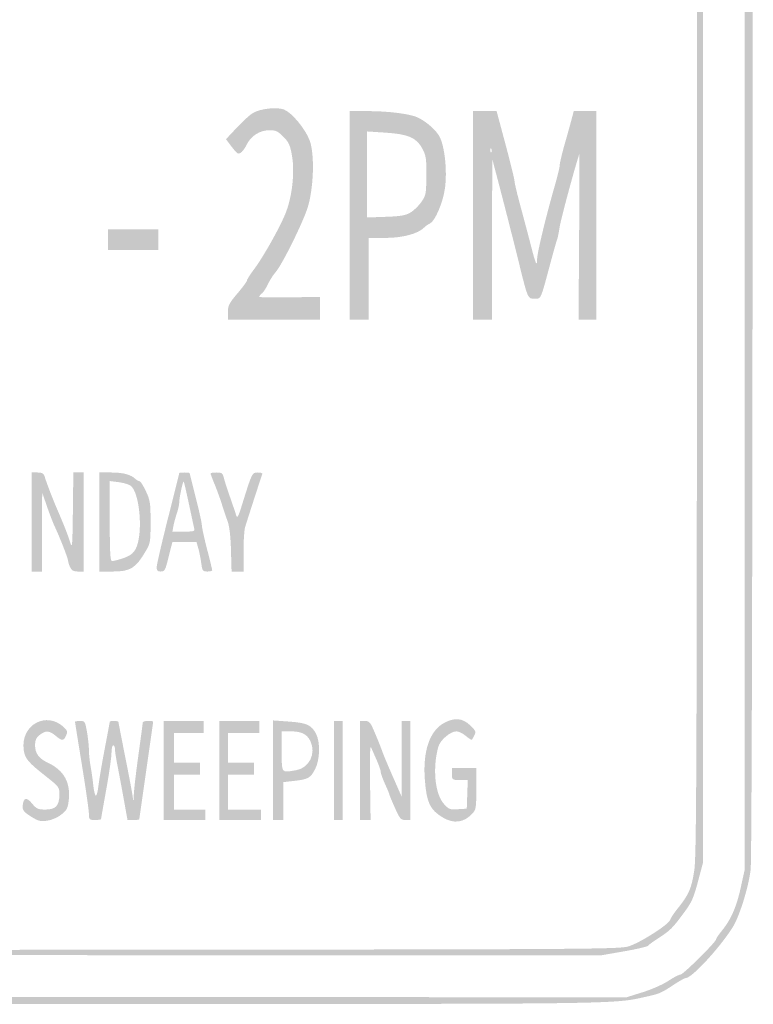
# Model space of a CAD drawing. Header units: inches. Extents: x -0.44 to 0.44, y -0.66 to 0.66.
# Tile 2 of 3: x -0.03 to 0.44, y -0.66 to -0.02. Entities that reach past the tile are written whole.
import ezdxf

# ---------------------------------------------------------------- set-up
doc = ezdxf.new("R2010")
doc.units = ezdxf.units.IN
doc.header["$MEASUREMENT"] = 0

msp = doc.modelspace()

# ---------------------------------------------------------------- hatches: boundary and pattern name
h = msp.add_hatch(color=7)
edge = h.paths.add_edge_path()
edge.add_spline(control_points=[(-0.35771, -0.65519), (-0.36327, -0.65439), (-0.37036, -0.65318), (-0.37345, -0.65251), (-0.37655, -0.65183), (-0.3806, -0.65096), (-0.38245, -0.65057), (-0.38633, -0.64975), (-0.40277, -0.63933), (-0.40954, -0.63339), (-0.4159, -0.6278), (-0.42692, -0.61468), (-0.43064, -0.60825), (-0.43528, -0.60025), (-0.44116, -0.58121), (-0.44253, -0.56974), (-0.44425, -0.55544), (-0.44425, 0.55544), (-0.44253, 0.56974), (-0.44116, 0.58121), (-0.43528, 0.60025), (-0.43064, 0.60825), (-0.42692, 0.61468), (-0.4159, 0.6278), (-0.40954, 0.63339), (-0.4024, 0.63965), (-0.38625, 0.64975), (-0.38189, 0.65068), (-0.37972, 0.65115), (-0.37593, 0.65197), (-0.37345, 0.65252), (-0.35312, 0.657), (-0.36013, 0.65692), (0.00049, 0.65688), (0.36494, 0.65684), (0.3527, 0.657), (0.37536, 0.65198), (0.38371, 0.65013), (0.38448, 0.64979), (0.39319, 0.64405), (0.39654, 0.64185), (0.39981, 0.64004), (0.40047, 0.64004), (0.40437, 0.64004), (0.42159, 0.62151), (0.43063, 0.6076), (0.43512, 0.60068), (0.4411, 0.58167), (0.44253, 0.56974), (0.44425, 0.55544), (0.44425, -0.55544), (0.44253, -0.56974), (0.4411, -0.58167), (0.43512, -0.60068), (0.43063, -0.6076), (0.42159, -0.62151), (0.40437, -0.64004), (0.40047, -0.64004), (0.39981, -0.64004), (0.39654, -0.64185), (0.39319, -0.64405), (0.38448, -0.64979), (0.38371, -0.65013), (0.37536, -0.65198), (0.35267, -0.65701), (0.36524, -0.65685), (-0.00112, -0.65675), (-0.27809, -0.65667), (-0.34961, -0.65636), (-0.35771, -0.65519)], knot_values=[0, 0, 0, 0, 1, 1, 1, 2, 2, 2, 3, 3, 3, 4, 4, 4, 5, 5, 5, 6, 6, 6, 7, 7, 7, 8, 8, 8, 9, 9, 9, 10, 10, 10, 11, 11, 11, 12, 12, 12, 13, 13, 13, 14, 14, 14, 15, 15, 15, 16, 16, 16, 17, 17, 17, 18, 18, 18, 19, 19, 19, 20, 20, 20, 21, 21, 21, 22, 22, 22, 23, 23, 23, 23], degree=3, periodic=0)
edge = h.paths.add_edge_path(flags=0)
edge.add_spline(control_points=[(0.37275, -0.64915), (0.37849, -0.64735), (0.38592, -0.64406), (0.38927, -0.64184), (0.39261, -0.63961), (0.39612, -0.6378), (0.39705, -0.6378), (0.39879, -0.6378), (0.42013, -0.61668), (0.42013, -0.61495), (0.42013, -0.61442), (0.42185, -0.61188), (0.42394, -0.6093), (0.42986, -0.60201), (0.43334, -0.59403), (0.43613, -0.58138)], knot_values=[0, 0, 0, 0, 1, 1, 1, 2, 2, 2, 3, 3, 3, 4, 4, 4, 5, 5, 5, 5], degree=3, periodic=0)
edge.add_line((0.43613, -0.58138), (0.4387, -0.56974))
edge.add_line((0.4387, -0.56974), (0.4387, 0))
edge.add_line((0.4387, 0), (0.4387, 0.56974))
edge.add_line((0.4387, 0.56974), (0.43613, 0.58138))
edge.add_spline(control_points=[(0.43613, 0.58138), (0.43334, 0.59403), (0.42986, 0.60201), (0.42394, 0.6093), (0.42185, 0.61188), (0.42013, 0.61442), (0.42013, 0.61495), (0.42013, 0.61669), (0.39879, 0.6378), (0.39702, 0.6378), (0.39607, 0.6378), (0.39266, 0.63958), (0.38944, 0.64177), (0.3862, 0.64396), (0.37878, 0.64724), (0.37287, 0.64909)], knot_values=[0, 0, 0, 0, 1, 1, 1, 2, 2, 2, 3, 3, 3, 4, 4, 4, 5, 5, 5, 5], degree=3, periodic=0)
edge.add_line((0.37287, 0.64909), (0.36216, 0.65243))
edge.add_line((0.36216, 0.65243), (-0.00227, 0.65214))
edge.add_line((-0.00227, 0.65214), (-0.3667, 0.65186))
edge.add_line((-0.3667, 0.65186), (-0.37535, 0.64883))
edge.add_spline(control_points=[(-0.37535, 0.64883), (-0.38337, 0.64603), (-0.38948, 0.64294), (-0.39093, 0.64096), (-0.39126, 0.6405), (-0.39337, 0.63936), (-0.39562, 0.63842), (-0.39787, 0.63748), (-0.40194, 0.63455), (-0.40467, 0.63191), (-0.4074, 0.62927), (-0.41187, 0.62504), (-0.4146, 0.62251), (-0.42518, 0.61272), (-0.43234, 0.59909), (-0.43614, 0.58155)], knot_values=[0, 0, 0, 0, 1, 1, 1, 2, 2, 2, 3, 3, 3, 4, 4, 4, 5, 5, 5, 5], degree=3, periodic=0)
edge.add_line((-0.43614, 0.58155), (-0.4387, 0.56974))
edge.add_line((-0.4387, 0.56974), (-0.4387, 0))
edge.add_line((-0.4387, 0), (-0.4387, -0.56974))
edge.add_line((-0.4387, -0.56974), (-0.43614, -0.58155))
edge.add_spline(control_points=[(-0.43614, -0.58155), (-0.43234, -0.59909), (-0.42518, -0.61272), (-0.4146, -0.62251), (-0.41187, -0.62504), (-0.4074, -0.62927), (-0.40467, -0.63191), (-0.40194, -0.63455), (-0.39787, -0.63748), (-0.39562, -0.63842), (-0.39337, -0.63936), (-0.39126, -0.64052), (-0.39093, -0.64099), (-0.38951, -0.64302), (-0.38184, -0.64663), (-0.37402, -0.64896), (-0.36938, -0.65033), (-0.36507, -0.65164), (-0.36445, -0.65185), (-0.36384, -0.65207), (-0.20006, -0.65228), (-0.00051, -0.65233)], knot_values=[0, 0, 0, 0, 1, 1, 1, 2, 2, 2, 3, 3, 3, 4, 4, 4, 5, 5, 5, 6, 6, 6, 7, 7, 7, 7], degree=3, periodic=0)
edge.add_line((-0.00051, -0.65233), (0.36232, -0.65242))
edge.add_line((0.36232, -0.65242), (0.37275, -0.64915))
h = msp.add_hatch(color=7)
edge = h.paths.add_edge_path()
edge.add_spline(control_points=[(-0.35264, -0.62466), (-0.36018, -0.62412), (-0.37627, -0.61935), (-0.37627, -0.61766), (-0.37627, -0.6172), (-0.37867, -0.61571), (-0.38161, -0.61435), (-0.38455, -0.613), (-0.38822, -0.61075), (-0.38976, -0.60935), (-0.39352, -0.60597), (-0.40144, -0.5963), (-0.40332, -0.5928), (-0.40617, -0.5875), (-0.41018, -0.57536), (-0.41113, -0.56918), (-0.41236, -0.56109), (-0.41236, 0.56109), (-0.41113, 0.56918), (-0.41018, 0.57536), (-0.40617, 0.5875), (-0.40332, 0.5928), (-0.40144, 0.5963), (-0.39352, 0.60597), (-0.38976, 0.60935), (-0.38822, 0.61075), (-0.38455, 0.613), (-0.38161, 0.61435), (-0.37867, 0.61571), (-0.37627, 0.6172), (-0.37627, 0.61766), (-0.37627, 0.61811), (-0.37411, 0.61922), (-0.37148, 0.62011), (-0.36886, 0.62101), (-0.36493, 0.62244), (-0.36277, 0.6233), (-0.35945, 0.62462), (-0.30391, 0.62491), (-0.00787, 0.62518)], knot_values=[0, 0, 0, 0, 1, 1, 1, 2, 2, 2, 3, 3, 3, 4, 4, 4, 5, 5, 5, 6, 6, 6, 7, 7, 7, 8, 8, 8, 9, 9, 9, 10, 10, 10, 11, 11, 11, 12, 12, 12, 13, 13, 13, 13], degree=3, periodic=0)
edge.add_line((-0.00787, 0.62518), (0.34308, 0.62551))
edge.add_line((0.34308, 0.62551), (0.35869, 0.623))
edge.add_spline(control_points=[(0.35869, 0.623), (0.36727, 0.62162), (0.37486, 0.61994), (0.37556, 0.61928), (0.37626, 0.61861), (0.37936, 0.61642), (0.38245, 0.61442), (0.39039, 0.60928), (0.3918, 0.60791), (0.39884, 0.59842), (0.40433, 0.59104), (0.40552, 0.58845), (0.4084, 0.57762)], knot_values=[0, 0, 0, 0, 1, 1, 1, 2, 2, 2, 3, 3, 3, 4, 4, 4, 4], degree=3, periodic=0)
edge.add_line((0.4084, 0.57762), (0.4117, 0.56524))
edge.add_line((0.4117, 0.56524), (0.4117, 0))
edge.add_line((0.4117, 0), (0.4117, -0.56524))
edge.add_line((0.4117, -0.56524), (0.4084, -0.57762))
edge.add_spline(control_points=[(0.4084, -0.57762), (0.40552, -0.58845), (0.40433, -0.59104), (0.39884, -0.59842), (0.39179, -0.60791), (0.39038, -0.60929), (0.38245, -0.61441), (0.37936, -0.6164), (0.37649, -0.61851), (0.37609, -0.6191), (0.37568, -0.61968), (0.36859, -0.62133), (0.36034, -0.62276)], knot_values=[0, 0, 0, 0, 1, 1, 1, 2, 2, 2, 3, 3, 3, 4, 4, 4, 4], degree=3, periodic=0)
edge.add_line((0.36034, -0.62276), (0.34533, -0.62536))
edge.add_line((0.34533, -0.62536), (-0.00112, -0.62519))
edge.add_spline(control_points=[(-0.00112, -0.62519), (-0.19168, -0.6251), (-0.34986, -0.62486), (-0.35264, -0.62466)], knot_values=[0, 0, 0, 0, 1, 1, 1, 1], degree=3, periodic=0)
edge = h.paths.add_edge_path(flags=0)
edge.add_spline(control_points=[(0.36389, -0.61937), (0.37166, -0.61676), (0.38943, -0.60536), (0.39042, -0.60236), (0.39083, -0.60112), (0.39279, -0.59809), (0.39479, -0.59561), (0.40258, -0.58594), (0.40424, -0.58218), (0.40604, -0.57019), (0.40757, -0.55995), (0.40776, -0.49603), (0.40776, 0), (0.40776, 0.49603), (0.40757, 0.55995), (0.40604, 0.57019), (0.40424, 0.58218), (0.40258, 0.58594), (0.39479, 0.59561), (0.39279, 0.59809), (0.39083, 0.60112), (0.39042, 0.60236), (0.38943, 0.60536), (0.37166, 0.61676), (0.36389, 0.61937), (0.35793, 0.62137), (0.34451, 0.62146), (0.00022, 0.62176)], knot_values=[0, 0, 0, 0, 1, 1, 1, 2, 2, 2, 3, 3, 3, 4, 4, 4, 5, 5, 5, 6, 6, 6, 7, 7, 7, 8, 8, 8, 9, 9, 9, 9], degree=3, periodic=0)
edge.add_line((0.00022, 0.62176), (-0.35727, 0.62207))
edge.add_line((-0.35727, 0.62207), (-0.36677, 0.61799))
edge.add_spline(control_points=[(-0.36677, 0.61799), (-0.37199, 0.61574), (-0.37627, 0.61359), (-0.37628, 0.6132), (-0.37628, 0.61281), (-0.37928, 0.61076), (-0.38293, 0.60866), (-0.39436, 0.60208), (-0.40392, 0.58656), (-0.40656, 0.5703), (-0.40819, 0.56025), (-0.40823, -0.56002), (-0.4066, -0.57006), (-0.40396, -0.58634), (-0.39474, -0.60152), (-0.38331, -0.60844), (-0.37975, -0.6106), (-0.37655, -0.61276), (-0.37621, -0.61325), (-0.37587, -0.61374), (-0.37157, -0.61591), (-0.36665, -0.61807)], knot_values=[0, 0, 0, 0, 1, 1, 1, 2, 2, 2, 3, 3, 3, 4, 4, 4, 5, 5, 5, 6, 6, 6, 7, 7, 7, 7], degree=3, periodic=0)
edge.add_line((-0.36665, -0.61807), (-0.35771, -0.622))
edge.add_line((-0.35771, -0.622), (0, -0.62172))
edge.add_spline(control_points=[(0, -0.62172), (0.34455, -0.62146), (0.35793, -0.62137), (0.36389, -0.61937)], knot_values=[0, 0, 0, 0, 1, 1, 1, 1], degree=3, periodic=0)
h = msp.add_hatch(color=7)
edge = h.paths.add_edge_path()
edge.add_spline(control_points=[(0.10405, -0.20889), (0.10405, -0.20467), (0.10483, -0.20314), (0.11022, -0.1968), (0.11361, -0.19281), (0.1164, -0.18902), (0.11641, -0.18838), (0.11642, -0.18775), (0.11845, -0.18453), (0.12092, -0.18124), (0.12675, -0.17349), (0.13708, -0.15521), (0.14116, -0.14545), (0.14558, -0.13486), (0.14748, -0.11858), (0.14555, -0.10762), (0.14435, -0.10077), (0.14351, -0.09891), (0.13997, -0.09533), (0.13646, -0.09177), (0.13506, -0.09111), (0.13103, -0.09111), (0.12491, -0.09111), (0.11925, -0.09458), (0.11647, -0.10002), (0.11396, -0.10495), (0.11173, -0.10703), (0.11014, -0.10595), (0.10951, -0.10553), (0.1076, -0.10332), (0.1059, -0.10106)], knot_values=[0, 0, 0, 0, 1, 1, 1, 2, 2, 2, 3, 3, 3, 4, 4, 4, 5, 5, 5, 6, 6, 6, 7, 7, 7, 8, 8, 8, 9, 9, 9, 10, 10, 10, 10], degree=3, periodic=0)
edge.add_line((0.1059, -0.10106), (0.10281, -0.09694))
edge.add_line((0.10281, -0.09694), (0.10972, -0.08956))
edge.add_spline(control_points=[(0.10972, -0.08956), (0.11352, -0.08549), (0.11823, -0.0812), (0.12018, -0.08002), (0.12492, -0.07716), (0.13556, -0.07593), (0.14031, -0.0777), (0.14535, -0.07958), (0.15413, -0.09011), (0.157, -0.09774), (0.16037, -0.10668), (0.15961, -0.12924), (0.15551, -0.14173), (0.15215, -0.15197), (0.13915, -0.17813), (0.1351, -0.18279), (0.13348, -0.18465), (0.1312, -0.18822), (0.13001, -0.19073), (0.12883, -0.19324), (0.12706, -0.19596), (0.12608, -0.19677), (0.1251, -0.19758), (0.1243, -0.19857), (0.1243, -0.19896), (0.12429, -0.19934), (0.13315, -0.19951), (0.14398, -0.19933)], knot_values=[0, 0, 0, 0, 1, 1, 1, 2, 2, 2, 3, 3, 3, 4, 4, 4, 5, 5, 5, 6, 6, 6, 7, 7, 7, 8, 8, 8, 9, 9, 9, 9], degree=3, periodic=0)
edge.add_line((0.14398, -0.19933), (0.16367, -0.199))
edge.add_line((0.16367, -0.199), (0.16367, -0.20636))
edge.add_line((0.16367, -0.20636), (0.16367, -0.21372))
edge.add_line((0.16367, -0.21372), (0.13386, -0.21372))
edge.add_line((0.13386, -0.21372), (0.10405, -0.21372))
edge.add_line((0.10405, -0.21372), (0.10405, -0.20889))
h = msp.add_hatch(color=7)
edge = h.paths.add_edge_path()
edge.add_line((0.18279, -0.14623), (0.18279, -0.07874))
edge.add_line((0.18279, -0.07874), (0.19455, -0.07874))
edge.add_spline(control_points=[(0.19455, -0.07874), (0.20827, -0.07874), (0.22242, -0.08058), (0.22722, -0.08298), (0.23311, -0.08593), (0.23905, -0.09124), (0.24119, -0.09546), (0.24449, -0.10196), (0.24611, -0.11762), (0.24462, -0.12856), (0.24331, -0.13814), (0.23806, -0.15031), (0.23468, -0.15161), (0.23377, -0.15196), (0.23215, -0.15311), (0.23109, -0.15417), (0.22705, -0.15821), (0.21705, -0.16085), (0.20581, -0.16085)], knot_values=[0, 0, 0, 0, 1, 1, 1, 2, 2, 2, 3, 3, 3, 4, 4, 4, 5, 5, 5, 6, 6, 6, 6], degree=3, periodic=0)
edge.add_line((0.20581, -0.16085), (0.19516, -0.16085))
edge.add_line((0.19516, -0.16085), (0.19516, -0.18729))
edge.add_line((0.19516, -0.18729), (0.19516, -0.21372))
edge.add_line((0.19516, -0.21372), (0.18898, -0.21372))
edge.add_line((0.18898, -0.21372), (0.18279, -0.21372))
edge.add_line((0.18279, -0.21372), (0.18279, -0.14623))
edge = h.paths.add_edge_path(flags=0)
edge.add_spline(control_points=[(0.22214, -0.14448), (0.2243, -0.14322), (0.2275, -0.14014), (0.22926, -0.13765), (0.23228, -0.13335), (0.23245, -0.13244), (0.23255, -0.1206), (0.23264, -0.10951), (0.23235, -0.10752), (0.23, -0.1031), (0.22621, -0.09595), (0.22088, -0.09364), (0.2059, -0.09267)], knot_values=[0, 0, 0, 0, 1, 1, 1, 2, 2, 2, 3, 3, 3, 4, 4, 4, 4], degree=3, periodic=0)
edge.add_line((0.2059, -0.09267), (0.19404, -0.09191))
edge.add_line((0.19404, -0.09191), (0.19404, -0.11976))
edge.add_line((0.19404, -0.11976), (0.19404, -0.14761))
edge.add_line((0.19404, -0.14761), (0.20613, -0.14719))
edge.add_spline(control_points=[(0.20613, -0.14719), (0.21575, -0.14686), (0.21903, -0.1463), (0.22214, -0.14448)], knot_values=[0, 0, 0, 0, 1, 1, 1, 1], degree=3, periodic=0)
h = msp.add_hatch(color=7)
edge = h.paths.add_edge_path()
edge.add_line((0.26265, -0.14623), (0.26265, -0.07874))
edge.add_line((0.26265, -0.07874), (0.27035, -0.07874))
edge.add_line((0.27035, -0.07874), (0.27804, -0.07874))
edge.add_line((0.27804, -0.07874), (0.28385, -0.10043))
edge.add_spline(control_points=[(0.28385, -0.10043), (0.28704, -0.11236), (0.28965, -0.12304), (0.28965, -0.12417), (0.28965, -0.12531), (0.29146, -0.13288), (0.29368, -0.14101), (0.29589, -0.14914), (0.29892, -0.16055), (0.3004, -0.16636), (0.30339, -0.17804), (0.30427, -0.1799), (0.30427, -0.17448), (0.30427, -0.17064), (0.3101, -0.14647), (0.31559, -0.1275), (0.31741, -0.12122), (0.3189, -0.11503), (0.3189, -0.11375), (0.3189, -0.11246), (0.32038, -0.10621), (0.32219, -0.09985), (0.32401, -0.0935), (0.32605, -0.08615), (0.32674, -0.08352)], knot_values=[0, 0, 0, 0, 1, 1, 1, 2, 2, 2, 3, 3, 3, 4, 4, 4, 5, 5, 5, 6, 6, 6, 7, 7, 7, 8, 8, 8, 8], degree=3, periodic=0)
edge.add_line((0.32674, -0.08352), (0.32798, -0.07874))
edge.add_line((0.32798, -0.07874), (0.33525, -0.07874))
edge.add_line((0.33525, -0.07874), (0.34252, -0.07874))
edge.add_line((0.34252, -0.07874), (0.34252, -0.14623))
edge.add_line((0.34252, -0.14623), (0.34252, -0.21372))
edge.add_line((0.34252, -0.21372), (0.33681, -0.21372))
edge.add_line((0.33681, -0.21372), (0.3311, -0.21372))
edge.add_line((0.3311, -0.21372), (0.33147, -0.15973))
edge.add_spline(control_points=[(0.33147, -0.15973), (0.33167, -0.13003), (0.33171, -0.10611), (0.33156, -0.10658), (0.32821, -0.11682), (0.31972, -0.14843), (0.31884, -0.15389), (0.3182, -0.15793), (0.31746, -0.16158), (0.31719, -0.16201), (0.31693, -0.16243), (0.31491, -0.16955), (0.31269, -0.17784), (0.30637, -0.20148), (0.30693, -0.20022), (0.30254, -0.20022), (0.2982, -0.20022), (0.29823, -0.20028), (0.29254, -0.17717), (0.28884, -0.16213), (0.28254, -0.13746), (0.27832, -0.12148)], knot_values=[0, 0, 0, 0, 1, 1, 1, 2, 2, 2, 3, 3, 3, 4, 4, 4, 5, 5, 5, 6, 6, 6, 7, 7, 7, 7], degree=3, periodic=0)
edge.add_line((0.27832, -0.12148), (0.2752, -0.10967))
edge.add_line((0.2752, -0.10967), (0.27511, -0.1617))
edge.add_line((0.27511, -0.1617), (0.27503, -0.21372))
edge.add_line((0.27503, -0.21372), (0.26884, -0.21372))
edge.add_line((0.26884, -0.21372), (0.26265, -0.21372))
edge.add_line((0.26265, -0.21372), (0.26265, -0.14623))
edge = h.paths.add_edge_path(flags=0)
edge.add_spline(control_points=[(0.27467, -0.10328), (0.27431, -0.10238), (0.27405, -0.10265), (0.27399, -0.10396), (0.27394, -0.10514), (0.27421, -0.10581), (0.27458, -0.10543), (0.27496, -0.10506), (0.275, -0.10409), (0.27467, -0.10328)], knot_values=[0, 0, 0, 0, 1, 1, 1, 2, 2, 2, 3, 3, 3, 3], degree=3, periodic=0)
for points in [[(0.02643, -0.16198), (0.02643, -0.15523), (0.04274, -0.15523), (0.05906, -0.15523), (0.05906, -0.16198), (0.05906, -0.16873), (0.04274, -0.16873), (0.02643, -0.16873), (0.02643, -0.16198)], [(0.06243, -0.50562), (0.06243, -0.47357), (0.07537, -0.47357), (0.0883, -0.47357), (0.0883, -0.4775), (0.0883, -0.48144), (0.07874, -0.48144), (0.06918, -0.48144), (0.06918, -0.491), (0.06918, -0.50056), (0.07762, -0.50056), (0.08605, -0.50056), (0.08605, -0.5045), (0.08605, -0.50844), (0.07762, -0.50844), (0.06918, -0.50844), (0.06918, -0.51969), (0.06918, -0.53093), (0.0793, -0.53093), (0.08943, -0.53093), (0.08943, -0.53431), (0.08943, -0.53768), (0.07593, -0.53768), (0.06243, -0.53768), (0.06243, -0.50562)], [(0.09843, -0.50562), (0.09843, -0.47357), (0.11136, -0.47357), (0.1243, -0.47357), (0.1243, -0.4775), (0.1243, -0.48144), (0.11417, -0.48144), (0.10405, -0.48144), (0.10405, -0.491), (0.10405, -0.50056), (0.11249, -0.50056), (0.12092, -0.50056), (0.12092, -0.5045), (0.12092, -0.50844), (0.11249, -0.50844), (0.10405, -0.50844), (0.10405, -0.51969), (0.10405, -0.53093), (0.11474, -0.53093), (0.12542, -0.53093), (0.12542, -0.53431), (0.12542, -0.53768), (0.11192, -0.53768), (0.09843, -0.53768), (0.09843, -0.50562)], [(0.17267, -0.50562), (0.17267, -0.47357), (0.17548, -0.47357), (0.17829, -0.47357), (0.17829, -0.50562), (0.17829, -0.53768), (0.17548, -0.53768), (0.17267, -0.53768), (0.17267, -0.50562)]]:
    msp.add_hatch(color=7).paths.add_polyline_path(points)
h = msp.add_hatch(color=7)
edge = h.paths.add_edge_path()
edge.add_line((-0.02306, -0.34477), (-0.02306, -0.31271))
edge.add_line((-0.02306, -0.31271), (-0.0192, -0.31271))
edge.add_spline(control_points=[(-0.0192, -0.31271), (-0.01616, -0.31271), (-0.01519, -0.31325), (-0.01462, -0.31524), (-0.01373, -0.31841), (-0.00983, -0.3287), (-0.00728, -0.33465), (-0.00177, -0.34748), (0.00045, -0.35311), (0.00184, -0.35771), (0.00326, -0.36238), (0.0034, -0.36084), (0.00368, -0.33774)], knot_values=[0, 0, 0, 0, 1, 1, 1, 2, 2, 2, 3, 3, 3, 4, 4, 4, 4], degree=3, periodic=0)
edge.add_line((0.00368, -0.33774), (0.00398, -0.31271))
edge.add_line((0.00398, -0.31271), (0.00733, -0.31271))
edge.add_line((0.00733, -0.31271), (0.01069, -0.31271))
edge.add_line((0.01069, -0.31271), (0.01069, -0.34477))
edge.add_line((0.01069, -0.34477), (0.01069, -0.37683))
edge.add_line((0.01069, -0.37683), (0.00693, -0.37683))
edge.add_spline(control_points=[(0.00693, -0.37683), (0.004, -0.37683), (0.00289, -0.3762), (0.00187, -0.37396), (0.00115, -0.37239), (0.00056, -0.37049), (0.00056, -0.36974), (0.00055, -0.36833), (-0.00493, -0.35433), (-0.00812, -0.34758), (-0.00915, -0.34542), (-0.01139, -0.3396), (-0.0131, -0.33465)], knot_values=[0, 0, 0, 0, 1, 1, 1, 2, 2, 2, 3, 3, 3, 4, 4, 4, 4], degree=3, periodic=0)
edge.add_line((-0.0131, -0.33465), (-0.0162, -0.32565))
edge.add_line((-0.0162, -0.32565), (-0.01626, -0.35124))
edge.add_line((-0.01626, -0.35124), (-0.01631, -0.37683))
edge.add_line((-0.01631, -0.37683), (-0.01969, -0.37683))
edge.add_line((-0.01969, -0.37683), (-0.02306, -0.37683))
edge.add_line((-0.02306, -0.37683), (-0.02306, -0.34477))
h = msp.add_hatch(color=7)
edge = h.paths.add_edge_path()
edge.add_line((0.02081, -0.34477), (0.02081, -0.31271))
edge.add_line((0.02081, -0.31271), (0.02863, -0.31271))
edge.add_spline(control_points=[(0.02863, -0.31271), (0.03626, -0.31271), (0.04123, -0.31405), (0.04423, -0.31692), (0.04505, -0.3177), (0.04622, -0.31834), (0.04682, -0.31834), (0.04743, -0.31834), (0.04929, -0.32125), (0.05096, -0.3248), (0.05372, -0.3307), (0.05399, -0.33247), (0.05399, -0.34477), (0.05399, -0.35751), (0.05382, -0.35857), (0.05086, -0.36359), (0.0443, -0.37476), (0.04093, -0.37683), (0.02932, -0.37683)], knot_values=[0, 0, 0, 0, 1, 1, 1, 2, 2, 2, 3, 3, 3, 4, 4, 4, 5, 5, 5, 6, 6, 6, 6], degree=3, periodic=0)
edge.add_line((0.02932, -0.37683), (0.02081, -0.37683))
edge.add_line((0.02081, -0.37683), (0.02081, -0.34477))
edge = h.paths.add_edge_path(flags=0)
edge.add_spline(control_points=[(0.03487, -0.36866), (0.04165, -0.36657), (0.04407, -0.36435), (0.04562, -0.3588), (0.04884, -0.34725), (0.04641, -0.32589), (0.04136, -0.32149), (0.04027, -0.32053), (0.03671, -0.31942), (0.03346, -0.319)], knot_values=[0, 0, 0, 0, 1, 1, 1, 2, 2, 2, 3, 3, 3, 3], degree=3, periodic=0)
edge.add_line((0.03346, -0.319), (0.02756, -0.31826))
edge.add_line((0.02756, -0.31826), (0.02756, -0.34417))
edge.add_spline(control_points=[(0.02756, -0.34417), (0.02756, -0.36416), (0.02788, -0.37007), (0.02897, -0.37006), (0.02974, -0.37005), (0.0324, -0.36942), (0.03487, -0.36866)], knot_values=[0, 0, 0, 0, 1, 1, 1, 2, 2, 2, 2], degree=3, periodic=0)
h = msp.add_hatch(color=7)
edge = h.paths.add_edge_path()
edge.add_spline(control_points=[(0.05793, -0.37408), (0.05793, -0.37257), (0.06122, -0.35831), (0.06524, -0.34239), (0.06926, -0.32647), (0.07255, -0.31328), (0.07255, -0.31308), (0.07255, -0.31288), (0.07407, -0.31271), (0.07593, -0.31271), (0.07778, -0.31271), (0.0793, -0.31291), (0.0793, -0.31315), (0.0793, -0.31339), (0.08107, -0.32049), (0.08324, -0.32894), (0.0854, -0.33739), (0.08718, -0.34542), (0.08718, -0.34679), (0.08719, -0.34815), (0.08869, -0.35509), (0.09053, -0.3622), (0.09236, -0.36932), (0.09388, -0.37552), (0.09389, -0.37598), (0.09391, -0.37645), (0.09248, -0.37683), (0.09071, -0.37683), (0.08771, -0.37683), (0.08744, -0.37646), (0.08681, -0.37148), (0.08643, -0.36855), (0.08558, -0.36424), (0.08491, -0.36192)], knot_values=[0, 0, 0, 0, 1, 1, 1, 2, 2, 2, 3, 3, 3, 4, 4, 4, 5, 5, 5, 6, 6, 6, 7, 7, 7, 8, 8, 8, 9, 9, 9, 10, 10, 10, 11, 11, 11, 11], degree=3, periodic=0)
edge.add_line((0.08491, -0.36192), (0.0837, -0.35771))
edge.add_line((0.0837, -0.35771), (0.07592, -0.35771))
edge.add_line((0.07592, -0.35771), (0.06814, -0.35771))
edge.add_line((0.06814, -0.35771), (0.06703, -0.36192))
edge.add_spline(control_points=[(0.06703, -0.36192), (0.06642, -0.36424), (0.06533, -0.36855), (0.06461, -0.37148), (0.06349, -0.37599), (0.06287, -0.37683), (0.06061, -0.37683), (0.05852, -0.37683), (0.05793, -0.37622), (0.05793, -0.37408)], knot_values=[0, 0, 0, 0, 1, 1, 1, 2, 2, 2, 3, 3, 3, 3], degree=3, periodic=0)
edge = h.paths.add_edge_path(flags=0)
edge.add_spline(control_points=[(0.08213, -0.34843), (0.08181, -0.34703), (0.08025, -0.33984), (0.07868, -0.33243), (0.0771, -0.32503), (0.07564, -0.31879), (0.07542, -0.31858), (0.07489, -0.31805), (0.07256, -0.32904), (0.07254, -0.33217), (0.07253, -0.33353), (0.07184, -0.33667), (0.071, -0.33915), (0.07017, -0.34162), (0.06917, -0.34529), (0.0688, -0.3473)], knot_values=[0, 0, 0, 0, 1, 1, 1, 2, 2, 2, 3, 3, 3, 4, 4, 4, 5, 5, 5, 5], degree=3, periodic=0)
edge.add_line((0.0688, -0.3473), (0.06811, -0.35096))
edge.add_line((0.06811, -0.35096), (0.07542, -0.35096))
edge.add_spline(control_points=[(0.07542, -0.35096), (0.08242, -0.35096), (0.0827, -0.35085), (0.08213, -0.34843)], knot_values=[0, 0, 0, 0, 1, 1, 1, 1], degree=3, periodic=0)
h = msp.add_hatch(color=7)
edge = h.paths.add_edge_path()
edge.add_spline(control_points=[(0.10605, -0.36305), (0.1058, -0.35393), (0.10505, -0.34755), (0.10383, -0.34421), (0.10282, -0.34142), (0.10111, -0.33636), (0.10005, -0.33296), (0.09898, -0.32956), (0.09691, -0.32388), (0.09545, -0.32034), (0.09399, -0.3168), (0.0928, -0.31364), (0.0928, -0.31331), (0.0928, -0.31298), (0.09456, -0.31271), (0.09672, -0.31271), (0.10007, -0.31271), (0.10073, -0.31316), (0.10133, -0.3158), (0.10171, -0.31751), (0.10345, -0.32295), (0.10518, -0.3279), (0.10691, -0.33285), (0.10876, -0.3383), (0.10929, -0.34001), (0.11016, -0.34282), (0.11056, -0.34212), (0.11349, -0.3327), (0.11971, -0.31274), (0.11972, -0.31271), (0.12342, -0.31271), (0.12524, -0.31271), (0.12657, -0.31313), (0.12636, -0.31364), (0.12573, -0.3152), (0.11623, -0.34455), (0.11517, -0.34822), (0.11462, -0.35012), (0.11417, -0.35734), (0.11417, -0.36425)], knot_values=[0, 0, 0, 0, 1, 1, 1, 2, 2, 2, 3, 3, 3, 4, 4, 4, 5, 5, 5, 6, 6, 6, 7, 7, 7, 8, 8, 8, 9, 9, 9, 10, 10, 10, 11, 11, 11, 12, 12, 12, 13, 13, 13, 13], degree=3, periodic=0)
edge.add_line((0.11417, -0.36425), (0.11417, -0.37683))
edge.add_line((0.11417, -0.37683), (0.1103, -0.37683))
edge.add_line((0.1103, -0.37683), (0.10643, -0.37683))
edge.add_line((0.10643, -0.37683), (0.10605, -0.36305))
h = msp.add_hatch(color=7)
edge = h.paths.add_edge_path()
edge.add_spline(control_points=[(-0.02336, -0.53549), (-0.02851, -0.53222), (-0.02922, -0.53116), (-0.02871, -0.52756), (-0.02808, -0.52313), (-0.02612, -0.52293), (-0.0228, -0.52695), (-0.01986, -0.53052), (-0.01895, -0.53093), (-0.01404, -0.53093), (-0.00739, -0.53093), (-0.00506, -0.52839), (-0.00506, -0.52113), (-0.00506, -0.51655), (-0.00541, -0.51606), (-0.01255, -0.51041), (-0.02541, -0.50027), (-0.02728, -0.49812), (-0.02811, -0.49259), (-0.03059, -0.47609), (-0.01319, -0.46657), (-0.00164, -0.47811), (0.00018, -0.47993), (0.00032, -0.48073), (-0.00076, -0.48311), (-0.00237, -0.48664), (-0.00333, -0.48665), (-0.00752, -0.48313), (-0.01158, -0.47971), (-0.01397, -0.47959), (-0.01785, -0.48265), (-0.0201, -0.48442), (-0.02081, -0.48598), (-0.02081, -0.48915), (-0.02081, -0.49454), (-0.01841, -0.49784), (-0.01247, -0.50064), (-0.00206, -0.50553), (0.00234, -0.5135), (0.00099, -0.52504), (0.0004, -0.53012), (-0.00028, -0.53141), (-0.00379, -0.53416), (-0.0062, -0.53606), (-0.00995, -0.53768), (-0.01295, -0.53812), (-0.01737, -0.53877), (-0.01872, -0.53843), (-0.02336, -0.53549)], knot_values=[0, 0, 0, 0, 1, 1, 1, 2, 2, 2, 3, 3, 3, 4, 4, 4, 5, 5, 5, 6, 6, 6, 7, 7, 7, 8, 8, 8, 9, 9, 9, 10, 10, 10, 11, 11, 11, 12, 12, 12, 13, 13, 13, 14, 14, 14, 15, 15, 15, 16, 16, 16, 16], degree=3, periodic=0)
h = msp.add_hatch(color=7)
edge = h.paths.add_edge_path()
edge.add_spline(control_points=[(0.2433, -0.53612), (0.23485, -0.5311), (0.23268, -0.52651), (0.23155, -0.51125), (0.2302, -0.49305), (0.23477, -0.47979), (0.24409, -0.47483), (0.25091, -0.4712), (0.25588, -0.47165), (0.26086, -0.47635), (0.26457, -0.47984), (0.26487, -0.48054), (0.26368, -0.48282), (0.26295, -0.48423), (0.26219, -0.48557), (0.26199, -0.4858), (0.26179, -0.48603), (0.26005, -0.48489), (0.25812, -0.48327), (0.25619, -0.48164), (0.25346, -0.48031), (0.25206, -0.48031), (0.24806, -0.48031), (0.24147, -0.48597), (0.24025, -0.49044), (0.23651, -0.50423), (0.2381, -0.52064), (0.24381, -0.52714), (0.24699, -0.53076), (0.24765, -0.53102), (0.25298, -0.53071)], knot_values=[0, 0, 0, 0, 1, 1, 1, 2, 2, 2, 3, 3, 3, 4, 4, 4, 5, 5, 5, 6, 6, 6, 7, 7, 7, 8, 8, 8, 9, 9, 9, 10, 10, 10, 10], degree=3, periodic=0)
edge.add_line((0.25298, -0.53071), (0.25872, -0.53037))
edge.add_line((0.25872, -0.53037), (0.25904, -0.52109))
edge.add_line((0.25904, -0.52109), (0.25937, -0.51181))
edge.add_line((0.25937, -0.51181), (0.25426, -0.51181))
edge.add_spline(control_points=[(0.25426, -0.51181), (0.24918, -0.51181), (0.24916, -0.5118), (0.24916, -0.50787)], knot_values=[0, 0, 0, 0, 1, 1, 1, 1], degree=3, periodic=0)
edge.add_line((0.24916, -0.50787), (0.24916, -0.50394))
edge.add_line((0.24916, -0.50394), (0.25703, -0.50394))
edge.add_line((0.25703, -0.50394), (0.2649, -0.50394))
edge.add_line((0.2649, -0.50394), (0.2649, -0.51738))
edge.add_spline(control_points=[(0.2649, -0.51738), (0.2649, -0.52977), (0.26471, -0.53103), (0.26237, -0.53352), (0.25684, -0.53942), (0.25035, -0.54031), (0.2433, -0.53612)], knot_values=[0, 0, 0, 0, 1, 1, 1, 2, 2, 2, 2], degree=3, periodic=0)
h = msp.add_hatch(color=7)
edge = h.paths.add_edge_path()
edge.add_spline(control_points=[(0.01406, -0.53375), (0.01406, -0.53159), (0.01204, -0.51741), (0.00956, -0.50225), (0.00709, -0.48709), (0.00506, -0.47443), (0.00506, -0.47412), (0.00506, -0.47382), (0.00653, -0.47357), (0.00832, -0.47357), (0.01144, -0.47357), (0.01163, -0.47387), (0.01282, -0.48069), (0.0135, -0.48461), (0.01406, -0.48984), (0.01406, -0.49231), (0.01406, -0.49479), (0.01455, -0.49955), (0.01515, -0.50291), (0.01575, -0.50626), (0.01655, -0.51191), (0.01692, -0.51547), (0.01729, -0.51902), (0.01803, -0.52193), (0.01856, -0.52193), (0.01909, -0.52193), (0.01985, -0.51902), (0.02025, -0.51547), (0.02065, -0.51191), (0.02246, -0.50123), (0.02427, -0.49173), (0.02608, -0.48224), (0.02756, -0.47427), (0.02756, -0.47402), (0.02756, -0.47377), (0.02882, -0.47357), (0.03037, -0.47357), (0.03192, -0.47357), (0.03318, -0.47384), (0.03318, -0.47418), (0.03318, -0.47452), (0.03517, -0.48477), (0.0376, -0.49696), (0.04003, -0.50915), (0.04223, -0.52089), (0.04248, -0.52306), (0.04286, -0.52624), (0.04298, -0.52592), (0.04313, -0.52137), (0.04323, -0.51828), (0.04457, -0.50668), (0.04612, -0.4956), (0.04767, -0.48452), (0.04893, -0.47503), (0.04893, -0.47451), (0.04893, -0.47399), (0.05045, -0.47357), (0.05231, -0.47357), (0.05416, -0.47357), (0.05568, -0.47374), (0.05568, -0.47396), (0.05568, -0.47417), (0.05366, -0.48842), (0.05118, -0.50562), (0.04871, -0.52282), (0.04668, -0.53707), (0.04668, -0.53729), (0.04668, -0.53751), (0.04496, -0.53768), (0.04286, -0.53768)], knot_values=[0, 0, 0, 0, 1, 1, 1, 2, 2, 2, 3, 3, 3, 4, 4, 4, 5, 5, 5, 6, 6, 6, 7, 7, 7, 8, 8, 8, 9, 9, 9, 10, 10, 10, 11, 11, 11, 12, 12, 12, 13, 13, 13, 14, 14, 14, 15, 15, 15, 16, 16, 16, 17, 17, 17, 18, 18, 18, 19, 19, 19, 20, 20, 20, 21, 21, 21, 22, 22, 22, 23, 23, 23, 23], degree=3, periodic=0)
edge.add_line((0.04286, -0.53768), (0.03905, -0.53768))
edge.add_line((0.03905, -0.53768), (0.03657, -0.5239))
edge.add_spline(control_points=[(0.03657, -0.5239), (0.03521, -0.51632), (0.03338, -0.50658), (0.03251, -0.50225), (0.03165, -0.49792), (0.03094, -0.49324), (0.03093, -0.49184), (0.03093, -0.49045), (0.03043, -0.48931), (0.02981, -0.48931), (0.02919, -0.48931), (0.02868, -0.49152), (0.02868, -0.49422), (0.02868, -0.49692), (0.02717, -0.50754), (0.02531, -0.51781), (0.02345, -0.52809), (0.02193, -0.53676), (0.02193, -0.53709), (0.02193, -0.53742), (0.02016, -0.53768), (0.018, -0.53768), (0.01425, -0.53768), (0.01406, -0.53749), (0.01406, -0.53375)], knot_values=[0, 0, 0, 0, 1, 1, 1, 2, 2, 2, 3, 3, 3, 4, 4, 4, 5, 5, 5, 6, 6, 6, 7, 7, 7, 8, 8, 8, 8], degree=3, periodic=0)
h = msp.add_hatch(color=7)
edge = h.paths.add_edge_path()
edge.add_line((0.1333, -0.50546), (0.1333, -0.47323))
edge.add_line((0.1333, -0.47323), (0.14362, -0.47396))
edge.add_spline(control_points=[(0.14362, -0.47396), (0.15502, -0.47477), (0.15807, -0.47613), (0.16107, -0.48173), (0.16398, -0.48715), (0.16371, -0.49869), (0.16053, -0.50474), (0.15749, -0.51052), (0.15605, -0.51133), (0.14708, -0.51235)], knot_values=[0, 0, 0, 0, 1, 1, 1, 2, 2, 2, 3, 3, 3, 3], degree=3, periodic=0)
edge.add_line((0.14708, -0.51235), (0.14004, -0.51316))
edge.add_line((0.14004, -0.51316), (0.14004, -0.52542))
edge.add_line((0.14004, -0.52542), (0.14004, -0.53768))
edge.add_line((0.14004, -0.53768), (0.13667, -0.53768))
edge.add_line((0.13667, -0.53768), (0.1333, -0.53768))
edge.add_line((0.1333, -0.53768), (0.1333, -0.50546))
edge = h.paths.add_edge_path(flags=0)
edge.add_spline(control_points=[(0.14819, -0.50547), (0.15666, -0.50407), (0.16131, -0.49473), (0.15751, -0.48673), (0.15528, -0.48203), (0.15181, -0.48031), (0.14449, -0.48031)], knot_values=[0, 0, 0, 0, 1, 1, 1, 2, 2, 2, 2], degree=3, periodic=0)
edge.add_line((0.14449, -0.48031), (0.13892, -0.48031))
edge.add_line((0.13892, -0.48031), (0.13892, -0.49325))
edge.add_spline(control_points=[(0.13892, -0.49325), (0.13892, -0.50778), (0.13839, -0.50709), (0.14819, -0.50547)], knot_values=[0, 0, 0, 0, 1, 1, 1, 1], degree=3, periodic=0)
h = msp.add_hatch(color=7)
edge = h.paths.add_edge_path()
edge.add_line((0.18954, -0.50562), (0.18954, -0.47357))
edge.add_line((0.18954, -0.47357), (0.19276, -0.47357))
edge.add_spline(control_points=[(0.19276, -0.47357), (0.1957, -0.47357), (0.19629, -0.47429), (0.19942, -0.48172), (0.20131, -0.48621), (0.20337, -0.49139), (0.204, -0.49325), (0.20463, -0.49511), (0.2077, -0.50245), (0.21083, -0.50956)], knot_values=[0, 0, 0, 0, 1, 1, 1, 2, 2, 2, 3, 3, 3, 3], degree=3, periodic=0)
edge.add_line((0.21083, -0.50956), (0.21652, -0.5225))
edge.add_line((0.21652, -0.5225), (0.21653, -0.49803))
edge.add_line((0.21653, -0.49803), (0.21654, -0.47357))
edge.add_line((0.21654, -0.47357), (0.21935, -0.47357))
edge.add_line((0.21935, -0.47357), (0.22216, -0.47357))
edge.add_line((0.22216, -0.47357), (0.22216, -0.50562))
edge.add_line((0.22216, -0.50562), (0.22216, -0.53768))
edge.add_line((0.22216, -0.53768), (0.21894, -0.53768))
edge.add_spline(control_points=[(0.21894, -0.53768), (0.21603, -0.53768), (0.21536, -0.53691), (0.21219, -0.5298), (0.21025, -0.52546), (0.20866, -0.52163), (0.20866, -0.52129), (0.20866, -0.52095), (0.2074, -0.5179), (0.20585, -0.51452), (0.2043, -0.51114), (0.20304, -0.50759), (0.20304, -0.50664), (0.20304, -0.50569), (0.20187, -0.50229), (0.20045, -0.49908), (0.19902, -0.49588), (0.19738, -0.4921), (0.19679, -0.49069), (0.19609, -0.489), (0.19585, -0.49659), (0.19609, -0.5129)], knot_values=[0, 0, 0, 0, 1, 1, 1, 2, 2, 2, 3, 3, 3, 4, 4, 4, 5, 5, 5, 6, 6, 6, 7, 7, 7, 7], degree=3, periodic=0)
edge.add_line((0.19609, -0.5129), (0.19645, -0.53768))
edge.add_line((0.19645, -0.53768), (0.19299, -0.53768))
edge.add_line((0.19299, -0.53768), (0.18954, -0.53768))
edge.add_line((0.18954, -0.53768), (0.18954, -0.50562))

doc.saveas('drawing.dxf')
